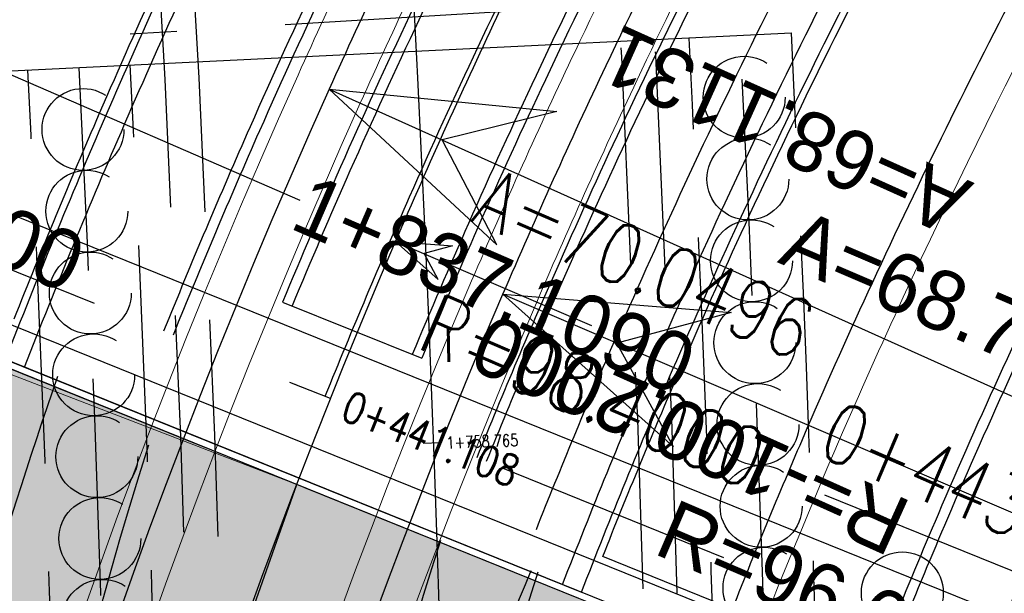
# Model space of a CAD drawing. Header units: metres. Extents: x 3458045 to 3462392, y 5482308 to 5484762.
# Tile 119 of 256: x 3459671 to 3459686, y 5483610 to 5483618. Entities that reach past the tile are written whole.
import ezdxf
from ezdxf.enums import TextEntityAlignment as Align

# ---------------------------------------------------------------- set-up
doc = ezdxf.new("R2010")
doc.units = ezdxf.units.M
for name, pattern in [('AUSGEZOGEN', [2, 1, 1]), ('STRICHPUNKT', [25.4, 12.7, -6.35, 0, -6.35]), ('STRICHPUNKT2', [12.7, 6.35, -3.175, 0, -3.175]), ('VERDECKT', [9.525, 6.35, -3.175]), ('VERDECKT2', [4.7625, 3.175, -1.5875])]:
    doc.linetypes.add(name, pattern=pattern)
doc.layers.get('0').update_dxf_attribs({"linetype": 'CONTINUOUS'})
for name, color, linetype in [('-SP_AXIS', 7, 'CONTINUOUS'), ('SP_ACHSE_6522', 7, 'CONTINUOUS'), ('SP_ACHSE_6721', 7, 'CONTINUOUS'), ('SP_ACHSE_6731', 7, 'CONTINUOUS'), ('SP_ACHSE_8901', 7, 'CONTINUOUS'), ('SP_ACHSE_8911', 7, 'CONTINUOUS'), ('SP_AXIS', 7, 'CONTINUOUS'), ('SP_AXIS-6731', 7, 'STRICHPUNKT'), ('SP_BW5xx-BrückenB44', 7, 'CONTINUOUS'), ('SP_BW5xx-SchutzbauwerkBASF', 7, 'VERDECKT2'), ('SP_SOLID_Trogsohle_L6', 254, 'CONTINUOUS'), ('SP_StadtbahnFluchtweg', 1, 'CONTINUOUS'), ('SP_Trogwand_L6', 2, 'CONTINUOUS'), ('SP_Trogwand_L7+8', 2, 'CONTINUOUS'), ('SP_Tunnelwand_L7+8', 2, 'VERDECKT2'), ('SP_Vb_Planung', 10, 'CONTINUOUS'), ('SP_VERM', 1, 'CONTINUOUS'), ('T__AXIS', 3, 'CONTINUOUS')]:
    doc.layers.add(name, color=color, linetype=linetype)
doc.layers.add('SP_HIKO', color=6, linetype='CONTINUOUS', plot=False)
doc.layers.add('SP_HILF', color=6, linetype='CONTINUOUS', plot=False)
doc.styles.add('K_ISOCP', font='k_isocp.shx')
doc.styles.add('SIMPLEX8', font='simplexd.shx', dxfattribs={"width": 0.8})
doc.linetypes.add('EISENBAHN', pattern='A,0.15,[130,ltypeshp.shx,S=0.25,R=0,X=0,Y=0],0.15', length=0.3)

# ---------------------------------------------------------------- blocks, each defined once
blk = doc.blocks.new('kmr_re')
at = {"color": 1}
for p, q in [((0, 0), (-0.306221, -0.907473)), ((0, 0), (0.306221, -0.907473)), ((-0.306221, -0.907473), (0, -0.51875)), ((0.306221, -0.907473), (0, -0.51875))]:
    blk.add_line(p, q, dxfattribs=at)
at = {"color": 1, "linetype": 'Continuous'}
blk.add_line((0, 0), (0, -3.57143), dxfattribs=at)
at = {"color": 1, "linetype": 'Continuous', "style": 'K_ISOCP'}
blk.add_attdef('PARAUL', text='', height=1, rotation=270.000058, dxfattribs=at).set_placement((-0.5, -1), align=Align.TOP_LEFT)
blk.add_attdef('PARAOL', text='', height=1, rotation=270.000058, dxfattribs=at).set_placement((0.5, -1), align=Align.BOTTOM_LEFT)
blk.add_attdef('STATION', text='', height=1, rotation=270.000058, dxfattribs=at).set_placement((0, -3.57143), align=Align.MIDDLE_LEFT)
blk = doc.blocks.new('kmr_li')
at = {"color": 1, "linetype": 'Continuous'}
blk.add_line((0, 0), (0, 3.5714), dxfattribs=at)
at = {"color": 1}
for p, q in [((0, 0), (-0.3062, 0.9075)), ((-0.3062, 0.9075), (0, 0.5188)), ((0, 0), (0.3062, 0.9075)), ((0.3062, 0.9075), (0, 0.5188))]:
    blk.add_line(p, q, dxfattribs=at)
at = {"color": 1, "linetype": 'Continuous', "style": 'K_ISOCP'}
blk.add_attdef('STATION', text='', height=1, rotation=270.0001, dxfattribs=at).set_placement((0, 4.404), align=Align.MIDDLE_RIGHT)
blk.add_attdef('PARAOL', text='', height=1, rotation=270.0001, dxfattribs=at).set_placement((0.5, 1), align=Align.BOTTOM_RIGHT)
blk.add_attdef('PARAUL', text='', height=1, rotation=270.0001, dxfattribs=at).set_placement((-0.5, 1), align=Align.TOP_RIGHT)
blk = doc.blocks.new('kmr_i')
at = {"color": 1, "linetype": 'Continuous'}
blk.add_line((0, 0), (0, 1.416438), dxfattribs=at)
at = {"color": 1, "linetype": 'Continuous', "style": 'SIMPLEX8', "width": 0.8}
blk.add_attdef('STATION', text='', height=1, rotation=270.0000584, dxfattribs=at).set_placement((0, -0.50985), align=Align.MIDDLE_LEFT)

msp = doc.modelspace()

# ---------------------------------------------------------------- hatches: boundary and pattern name
at = {"layer": 'SP_SOLID_Trogsohle_L6'}
h = msp.add_hatch(color=256, dxfattribs=at)
h.dxf.hatch_style = 1
edge = h.paths.add_edge_path()
edge.add_line((3459678.5343, 5483604.4877), (3459680.2919, 5483609.5483))
edge.add_line((3459680.2919, 5483609.5483), (3459679.8279, 5483609.7357))
edge.add_line((3459679.8279, 5483609.7357), (3459679.3636, 5483609.9233))
edge.add_line((3459679.3636, 5483609.9233), (3459670.9247, 5483613.3329))
edge.add_line((3459670.9247, 5483613.3329), (3459669.9963, 5483613.7079))
edge.add_arc((3459779.3921, 5483575.7218), 115.8032, 160.851167, 169.130157)
edge.add_arc((3459767.0831, 5483576.2789), 103.6252, 168.149171, 179.79443)
edge.add_line((3459663.4586, 5483576.6507), (3459674.1522, 5483576.6121))
edge.add_arc((3459767.0763, 5483576.2867), 92.9247, 162.333087, 179.799366, ccw=False)

# ---------------------------------------------------------------- linework, layer by layer
at = {"layer": '-SP_AXIS'}
msp.add_lwpolyline([(3459674.2769, 5483543.8961, 0.0856948), (3459667.4585, 5483688.3544), (3459667.1204, 5483689.8663), (3459666.7767, 5483691.3769), (3459666.4271, 5483692.8861), (3459666.0715, 5483694.3939), (3459665.7097, 5483695.9003), (3459665.3416, 5483697.4051), (3459664.9669, 5483698.9083), (3459664.5856, 5483700.4098), (3459664.1974, 5483701.9096), (3459663.8022, 5483703.4075), (3459663.4014, 5483704.9036), (3459662.9901, 5483706.3976), (3459662.4741, 5483708.2387, 0.0548671), (3459637.7573, 5483769.0505)], format="xyb", dxfattribs=at)
msp.add_line((3459673.3208, 5483606.1627), (3459675.2283, 5483611.5941))
at = {"layer": 'SP_ACHSE_6522'}
msp.add_lwpolyline([(3459690.7881, 5483531.9132, -0.2377022), (3459686.1518, 5483610.9287, -0.0061985), (3459687.0669, 5483612.9743, -0.0121933), (3459689.202, 5483617.3074, -0.0105958), (3459691.5324, 5483621.5387, -0.0089985), (3459694.0269, 5483625.6756, -0.0074011), (3459696.6557, 5483629.7285, -0.0058038), (3459699.3906, 5483633.7106, -0.0926184), (3459762.8248, 5483695.6159, -0.000188), (3459762.9764, 5483695.717, -0.0049276), (3459767.5685, 5483698.7086, -0.0035197), (3459772.2105, 5483701.6223, -0.0021118), (3459776.885, 5483704.4835, -0.0007039), (3459781.5756, 5483707.3183), (3459851.7814, 5483749.6586)], format="xyb", dxfattribs=at)
at = {"layer": 'SP_ACHSE_6721'}
msp.add_lwpolyline([(3459679.7641, 5483534.8411, -0.2153203), (3459678.2508, 5483614.3812, -0.0091566), (3459679.763, 5483617.7339, -0.0118607), (3459682.128, 5483622.4365, -0.0103948), (3459684.7, 5483627.0294, -0.0089289), (3459687.4477, 5483631.5195, -0.0074631), (3459690.341, 5483635.9173, -0.0059973), (3459693.3517, 5483640.2356, -0.0909405), (3459758.1619, 5483702.9627, -0.0001847), (3459758.3163, 5483703.0655, -0.0048411), (3459762.9923, 5483706.1077, -0.0034579), (3459767.7182, 5483709.072, -0.0020747), (3459772.4766, 5483711.9837, -0.0006916), (3459777.2511, 5483714.8692), (3459883.1578, 5483778.7402)], format="xyb", dxfattribs=at)
at = {"layer": 'SP_ACHSE_6731'}
msp.add_lwpolyline([(3459881.431, 5483781.605), (3459775.3544, 5483717.6418, 0.0006868), (3459770.5464, 5483714.7367, 0.0020604), (3459765.7545, 5483711.8051, 0.003434), (3459760.995, 5483708.8211, 0.0048076), (3459756.2855, 5483705.7591, 0.0001835), (3459756.13, 5483705.6556, 0.0917105), (3459689.9388, 5483641.4448, 0.005897), (3459686.9574, 5483637.1459, 0.0073719), (3459684.0911, 5483632.7695, 0.0088469), (3459681.3683, 5483628.3025, 0.0103219), (3459678.8188, 5483623.7345, 0.011797), (3459676.4739, 5483619.0584, 0.0045035), (3459675.7031, 5483617.3858, 0.2228231), (3459677.0437, 5483532.3132, 0.0025401)], format="xyb", dxfattribs=at)
at = {"layer": 'SP_ACHSE_8901'}
msp.add_lwpolyline([(3459478.4179, 5483881.5975), (3459663.5917, 5483703.287, -0.0763528), (3459773.4733, 5483559.3038, -0.0026415)], format="xyb", dxfattribs=at)
at = {"layer": 'SP_ACHSE_8911'}
msp.add_lwpolyline([(3459777.2173, 5483559.7474, 0.0769413), (3459666.0197, 5483705.8087), (3459480.8452, 5483884.1198, 0.0146052)], format="xyb", dxfattribs=at)
at = {"layer": 'SP_AXIS'}
for points in [[(3459777.2173, 5483559.7474, 0.0769413), (3459666.0197, 5483705.8087), (3459480.8452, 5483884.1198, 0.0146052)], [(3459478.4179, 5483881.5975), (3459663.5917, 5483703.287, -0.0763528), (3459773.4733, 5483559.3038, -0.0026415)], [(3459881.431, 5483781.605), (3459775.3544, 5483717.6418, 0.0006868), (3459770.5464, 5483714.7367, 0.0020604), (3459765.7545, 5483711.8051, 0.003434), (3459760.995, 5483708.8211, 0.0048076), (3459756.2855, 5483705.7591, 0.0001835), (3459756.13, 5483705.6556, 0.0917105), (3459689.9388, 5483641.4448, 0.005897), (3459686.9574, 5483637.1459, 0.0073719), (3459684.0911, 5483632.7695, 0.0088469), (3459681.3683, 5483628.3025, 0.0103219), (3459678.8188, 5483623.7345, 0.011797), (3459676.4739, 5483619.0584, 0.0045035), (3459675.7031, 5483617.3858, 0.2228231), (3459677.0437, 5483532.3132, 0.0025401)], [(3459679.7641, 5483534.8411, -0.2153203), (3459678.2508, 5483614.3812, -0.0091566), (3459679.763, 5483617.7339, -0.0118607), (3459682.128, 5483622.4365, -0.0103948), (3459684.7, 5483627.0294, -0.0089289), (3459687.4477, 5483631.5195, -0.0074631), (3459690.341, 5483635.9173, -0.0059973), (3459693.3517, 5483640.2356, -0.0909405), (3459758.1619, 5483702.9627, -0.0001847), (3459758.3163, 5483703.0655, -0.0048411), (3459762.9923, 5483706.1077, -0.0034579), (3459767.7182, 5483709.072, -0.0020747), (3459772.4766, 5483711.9837, -0.0006916), (3459777.2511, 5483714.8692), (3459883.1578, 5483778.7402)], [(3459690.7881, 5483531.9132, -0.2377022), (3459686.1518, 5483610.9287, -0.0061985), (3459687.0669, 5483612.9743, -0.0121933), (3459689.202, 5483617.3074, -0.0105958), (3459691.5324, 5483621.5387, -0.0089985), (3459694.0269, 5483625.6756, -0.0074011), (3459696.6557, 5483629.7285, -0.0058038), (3459699.3906, 5483633.7106, -0.0926184), (3459762.8248, 5483695.6159, -0.000188), (3459762.9764, 5483695.717, -0.0049276), (3459767.5685, 5483698.7086, -0.0035197), (3459772.2105, 5483701.6223, -0.0021118), (3459776.885, 5483704.4835, -0.0007039), (3459781.5756, 5483707.3183), (3459851.7814, 5483749.6586)]]:
    msp.add_lwpolyline(points, format="xyb", dxfattribs=at)
at = {"layer": 'SP_AXIS-6731', "color": 2, "linetype": 'STRICHPUNKT2'}
msp.add_line((3459666.3704, 5483616.6289), (3459681.4835, 5483610.5228), dxfattribs=at)
at = {"layer": 'SP_BW5xx-BrückenB44', "color": 96}
for p, q in [((3459697.2609, 5483604.9572), (3459657.428, 5483621.0508)), ((3459656.6575, 5483619.7443), (3459696.9447, 5483603.4672)), ((3459696.5178, 5483603.1004), (3459656.6788, 5483619.1964)), ((3459682.4762, 5483618.2083), (3459667.9487, 5483617.5012)), ((3459675.0208, 5483614.2664), (3459677.0607, 5483613.4422)), ((3459670.9621, 5483613.4256), (3459679.401, 5483610.016)), ((3459697.513, 5483605.5564), (3459682.9668, 5483611.4335)), ((3459696.9813, 5483603.5603), (3459679.7129, 5483610.5372))]:
    msp.add_line(p, q, dxfattribs=at)
at = {"layer": 'SP_BW5xx-BrückenB44', "color": 96, "lineweight": 13}
msp.add_lwpolyline([(3459669.1883, 5483614.7894, -0.0078788), (3459670.4584, 5483617.8481, -0.0051343), (3459671.3578, 5483619.8641, -0.011674), (3459673.7452, 5483624.7608, -0.0103411), (3459676.3656, 5483629.5841, -0.0090081), (3459679.1904, 5483634.3357, -0.0076752), (3459682.193, 5483639.0231, -0.0063424), (3459685.3476, 5483643.6564, -0.0936983), (3459751.1775, 5483707.9964, -0.0004892), (3459751.5859, 5483708.2676, -0.0047607), (3459756.2274, 5483711.2765, -0.0034005), (3459760.9536, 5483714.232, -0.0020403), (3459765.7454, 5483717.1565, -0.0006801), (3459770.5869, 5483720.0752), (3459771.4313, 5483720.5833)], format="xyb", dxfattribs=at)
at = {"layer": 'SP_BW5xx-BrückenB44', "color": 96}
for points in [[(3459670.9622, 5483613.4256, -0.0093683), (3459672.4307, 5483616.9924, -0.0051343), (3459673.3121, 5483618.968, -0.011674), (3459675.6552, 5483623.7737, -0.0103411), (3459678.2331, 5483628.5189, -0.0090081), (3459681.0184, 5483633.2039, -0.0076752), (3459683.9854, 5483637.8357, -0.0063424), (3459687.1093, 5483642.424, -0.0936983), (3459752.3685, 5483706.2064, -0.0004892), (3459752.7734, 5483706.4753, -0.0047607), (3459757.3797, 5483709.4614, -0.0034005), (3459762.0812, 5483712.4014, -0.0020403), (3459766.858, 5483715.3167, -0.0006801), (3459771.6944, 5483718.2324), (3459772.6586, 5483718.8125)], [(3459671.089, 5483614.0214, -0.0079096), (3459672.339, 5483617.0322, -0.0051343), (3459673.2212, 5483619.0097, -0.011674), (3459675.5664, 5483623.8196, -0.0103411), (3459678.1463, 5483628.5684, -0.0090081), (3459680.9333, 5483633.2566, -0.0076752), (3459683.902, 5483637.8909, -0.0063424), (3459687.0274, 5483642.4813, -0.0936983), (3459752.3131, 5483706.2897, -0.0004892), (3459752.7182, 5483706.5586, -0.0047607), (3459757.3261, 5483709.5458, -0.0034005), (3459762.0287, 5483712.4866, -0.0020403), (3459766.8062, 5483715.4023, -0.0006801), (3459771.6429, 5483718.3181), (3459772.6015, 5483718.8949)], [(3459671.2403, 5483613.3132, -0.0093772), (3459672.706, 5483616.873, -0.0051343), (3459673.5848, 5483618.8429, -0.011674), (3459675.9217, 5483623.6359, -0.0103411), (3459678.4937, 5483628.3703, -0.0090081), (3459681.2734, 5483633.046, -0.0076752), (3459684.2355, 5483637.67, -0.0063424), (3459687.3551, 5483642.252, -0.0936983), (3459752.5347, 5483705.9567, -0.0004892), (3459752.9391, 5483706.2252, -0.0047607), (3459757.5405, 5483709.2081, -0.0034005), (3459762.2385, 5483712.146, -0.0020403), (3459767.0132, 5483715.06, -0.0006801), (3459771.8489, 5483717.9753), (3459772.8298, 5483718.5654)], [(3459773.5686, 5483717.4994, 0.0004908), (3459770.1317, 5483715.4208, 0.0020604), (3459765.3342, 5483712.4858, 0.003434), (3459760.5654, 5483709.496, 0.0048076), (3459755.843, 5483706.4256, 0.0001835), (3459755.6867, 5483706.3216, 0.0918169), (3459689.2245, 5483641.8206, 0.0059411), (3459686.205, 5483637.462, 0.0074015), (3459683.3002, 5483633.0203, 0.0088619), (3459680.5389, 5483628.4825, 0.0103224), (3459677.9516, 5483623.8381, 0.0117829), (3459675.5699, 5483619.0799, 0.005959), (3459674.5446, 5483616.8334, 0.0080538), (3459673.2779, 5483613.8381, 0.0080538)], [(3459773.6543, 5483717.3758, 0.000492), (3459770.2095, 5483715.2925, 0.0020604), (3459765.413, 5483712.3582, 0.003434), (3459760.646, 5483709.3694, 0.0048076), (3459755.926, 5483706.3006, 0.0001835), (3459755.7698, 5483706.1967, 0.0918169), (3459689.3468, 5483641.7338, 0.0059411), (3459686.3293, 5483637.3781, 0.0074015), (3459683.4269, 5483632.94, 0.0088619), (3459680.6684, 5483628.4068, 0.0103224), (3459678.0841, 5483623.7678, 0.0117829), (3459675.7056, 5483619.0159, 0.005959), (3459674.6817, 5483616.7728, 0.0080538), (3459673.417, 5483613.7819, 0.0080538)], [(3459775.0241, 5483715.3993, 0.0005105), (3459771.4535, 5483713.2401, 0.0020604), (3459766.6739, 5483710.3161, 0.003434), (3459761.9348, 5483707.3449, 0.0048076), (3459757.2535, 5483704.3012, 0.0001835), (3459757.0997, 5483704.1989, 0.0918169), (3459691.3039, 5483640.3447, 0.0059411), (3459688.3182, 5483636.0349, 0.0074015), (3459685.4547, 5483631.6563, 0.0088619), (3459682.7405, 5483627.1957, 0.0103224), (3459680.2043, 5483622.6433, 0.0117829), (3459677.8765, 5483617.9926, 0.005959), (3459676.8768, 5483615.8023, 0.0080538), (3459675.6422, 5483612.8829, 0.0106779)], [(3459776.3939, 5483713.4228, 0.0005291), (3459772.6975, 5483711.1877, 0.0020604), (3459767.9347, 5483708.274, 0.003434), (3459763.2236, 5483705.3203, 0.0048076), (3459758.581, 5483702.3017, 0.0001835), (3459758.4295, 5483702.201, 0.0918169), (3459693.261, 5483638.9556, 0.0059411), (3459690.3072, 5483634.6917, 0.0074015), (3459687.4825, 5483630.3726, 0.0088619), (3459684.8125, 5483625.9847, 0.0103224), (3459682.3246, 5483621.5189, 0.0117829), (3459680.0474, 5483616.9692, 0.005959), (3459679.0718, 5483614.8319, 0.0080538), (3459677.8675, 5483611.9838, 0.0080538)], [(3459776.4795, 5483713.2993, 0.0005303), (3459772.7753, 5483711.0594, 0.0020604), (3459768.0135, 5483708.1464, 0.003434), (3459763.3042, 5483705.1937, 0.0048076), (3459758.6639, 5483702.1768, 0.0001835), (3459758.5127, 5483702.0762, 0.0918169), (3459693.3834, 5483638.8687, 0.0059411), (3459690.4315, 5483634.6078, 0.0074015), (3459687.6093, 5483630.2924, 0.0088619), (3459684.942, 5483625.909, 0.0103224), (3459682.4571, 5483621.4486, 0.0117829), (3459680.1831, 5483616.9053, 0.005959), (3459679.209, 5483614.7712, 0.0080538), (3459678.0065, 5483611.9276, 0.0080538)], [(3459678.7393, 5483610.9305, -0.007755), (3459679.8644, 5483613.6474, -0.0061985), (3459680.8492, 5483615.8488, -0.0121933), (3459683.1332, 5483620.484, -0.0105958), (3459685.6036, 5483624.9697, -0.0089985), (3459688.2254, 5483629.3177, -0.0074011), (3459690.9645, 5483633.5407, -0.0058038), (3459693.7895, 5483637.6539, -0.0926184), (3459759.0223, 5483701.3136, -0.000188), (3459759.1782, 5483701.4175, -0.0049276), (3459763.8861, 5483704.4846, -0.0035197), (3459768.6098, 5483707.4496, -0.0021118), (3459773.3337, 5483710.341, -0.0005477), (3459776.995, 5483712.5554, -0.0005477)], [(3459679.1229, 5483610.1284, -0.0093602), (3459680.461, 5483613.3894, -0.0061985), (3459681.4392, 5483615.5761, -0.0121933), (3459683.709, 5483620.1826, -0.0105958), (3459686.1662, 5483624.6441, -0.0089985), (3459688.7759, 5483628.9721, -0.0074011), (3459691.5046, 5483633.179, -0.0058038), (3459694.321, 5483637.2798, -0.0926184), (3459759.3832, 5483700.7729, -0.000188), (3459759.5386, 5483700.8766, -0.0049276), (3459764.2355, 5483703.9366, -0.0035197), (3459768.9514, 5483706.8966, -0.0021118), (3459773.6706, 5483709.7852, -0.0005529), (3459777.366, 5483712.0201)], [(3459679.401, 5483610.016, -0.0093709), (3459680.7364, 5483613.2704, -0.0061985), (3459681.7115, 5483615.4502, -0.0121933), (3459683.9748, 5483620.0435, -0.0105958), (3459686.4259, 5483624.4938, -0.0089985), (3459689.03, 5483628.8126, -0.0074011), (3459691.7538, 5483633.012, -0.0058038), (3459694.5663, 5483637.1071, -0.0926184), (3459759.5497, 5483700.5234, -0.000188), (3459759.705, 5483700.6269, -0.0049276), (3459764.3968, 5483703.6836, -0.0035197), (3459769.1091, 5483706.6414, -0.0021118), (3459773.8262, 5483709.5286, -0.0005554), (3459777.5373, 5483711.773)], [(3459679.7129, 5483610.5372, -0.0077743), (3459680.8282, 5483613.2307, -0.0061985), (3459681.8022, 5483615.4082, -0.0121933), (3459684.0634, 5483619.9971, -0.0105958), (3459686.5124, 5483624.4438, -0.0089985), (3459689.1147, 5483628.7594, -0.0074011), (3459691.8369, 5483632.9564, -0.0058038), (3459694.6481, 5483637.0495, -0.0926184), (3459759.6052, 5483700.4402, -0.000188), (3459759.7604, 5483700.5437, -0.0049276), (3459764.4505, 5483703.5993, -0.0035197), (3459769.1617, 5483706.5563, -0.0021118), (3459773.878, 5483709.4431, -0.0005562), (3459777.5943, 5483711.6907, -0.0005562)], [(3459681.6136, 5483609.7692, -0.0078132), (3459682.7098, 5483612.4171, -0.0061985), (3459683.663, 5483614.548, -0.0121933), (3459685.8797, 5483619.0464, -0.0105958), (3459688.2867, 5483623.417, -0.0089985), (3459690.8509, 5483627.6694, -0.0074011), (3459693.5401, 5483631.8155, -0.0058038), (3459696.3243, 5483635.8694, -0.0926184), (3459760.7432, 5483698.7351, -0.000188), (3459760.8971, 5483698.8377, -0.0049276), (3459765.5526, 5483701.8707, -0.0035197), (3459770.2393, 5483704.8124, -0.0021118), (3459774.9408, 5483707.6902, -0.0005728), (3459778.7644, 5483710.0024)], [(3459691.4381, 5483642.4235, 0.001753), (3459690.4069, 5483640.9813, 0.0059411), (3459687.4066, 5483636.6505, 0.0074015), (3459684.5253, 5483632.2447, 0.0088619), (3459681.7908, 5483627.7508, 0.0103224), (3459679.2326, 5483623.1587, 0.0117829), (3459676.8815, 5483618.4616, 0.005959), (3459675.8707, 5483616.2471, 0.0054155), (3459675.0208, 5483614.2664, 0.0080538)], [(3459690.9773, 5483641.5238, 0.0007643), (3459690.5292, 5483640.8945, 0.0059411), (3459687.531, 5483636.5666, 0.0074015), (3459684.652, 5483632.1645, 0.0088619), (3459681.9203, 5483627.6751, 0.0103224), (3459679.3651, 5483623.0885, 0.0117829), (3459677.0172, 5483618.3976, 0.005959), (3459676.0079, 5483616.1865, 0.0054115), (3459675.1599, 5483614.2102, 0.0080538)], [(3459693.2284, 5483641.1448, 0.0017618), (3459692.2009, 5483639.708, 0.0059411), (3459689.2298, 5483635.4193, 0.0074015), (3459686.3841, 5483631.068, 0.0088619), (3459683.6902, 5483626.6407, 0.0103224), (3459681.1761, 5483622.128, 0.0117829), (3459678.8715, 5483617.5235, 0.005959), (3459677.8828, 5483615.3575, 0.0053557), (3459677.0607, 5483613.4422, 0.0080538)], [(3459692.5234, 5483640.4195, 0.0007644), (3459692.0786, 5483639.7948, 0.0059411), (3459689.1055, 5483635.5032, 0.0074015), (3459686.2574, 5483631.1482, 0.0088619), (3459683.5607, 5483626.7164, 0.0103224), (3459681.0436, 5483622.1982, 0.0117829), (3459678.7358, 5483617.5875, 0.005959), (3459677.7457, 5483615.4182, 0.0053599), (3459676.9216, 5483613.4984, 0.0080538)]]:
    msp.add_lwpolyline(points, format="xyb", dxfattribs=at)
at = {"layer": 'SP_BW5xx-BrückenB44', "color": 96, "linetype": 'VERDECKT', "lineweight": 13, "ltscale": 2, "flags": 128}
for points in [[(3459682.0772, 5483609.5819, -0.007823), (3459683.1687, 5483612.2186, -0.0061985), (3459684.1169, 5483614.3381, -0.0121933), (3459686.3226, 5483618.8146, -0.0105958), (3459688.7195, 5483623.1665, -0.0089985), (3459691.2743, 5483627.4036, -0.0074011), (3459693.9555, 5483631.5372, -0.0058038), (3459696.7332, 5483635.5815, -0.0926184), (3459761.0207, 5483698.3192, -0.000188), (3459761.1743, 5483698.4216, -0.0049276), (3459765.8214, 5483701.4491, -0.0035197), (3459770.5021, 5483704.3871, -0.0021118), (3459775.2001, 5483707.2626, -0.0005769), (3459779.0498, 5483709.5906)], [(3459685.0906, 5483608.3644, -0.0078891), (3459686.1518, 5483610.9287, -0.0061985), (3459687.0669, 5483612.9744, -0.0121933), (3459689.202, 5483617.3074, -0.0105958), (3459691.5324, 5483621.5387, -0.0089985), (3459694.0269, 5483625.6756, -0.0074011), (3459696.6557, 5483629.7285, -0.0058038), (3459699.3906, 5483633.7106, -0.0926184), (3459762.8248, 5483695.6159, -0.000188), (3459762.9764, 5483695.717, -0.0049276), (3459767.5685, 5483698.7086, -0.0035197), (3459772.2105, 5483701.6223, -0.0021118), (3459776.885, 5483704.4835, -0.0006033), (3459780.9048, 5483706.914)]]:
    msp.add_lwpolyline(points, format="xyb", dxfattribs=at)
at = {"layer": 'SP_BW5xx-BrückenB44', "color": 96, "flags": 128}
for points in [[(3459683.9519, 5483609.5255, -0.0049426), (3459684.6304, 5483611.1583, -0.0063737), (3459685.5773, 5483613.2982, -0.0124985), (3459687.774, 5483617.7906, -0.0108016), (3459690.1465, 5483622.1191, -0.0091049), (3459692.658, 5483626.2975, -0.0074082), (3459695.2731, 5483630.3395, -0.0057105), (3459697.9588, 5483634.2612, -0.0928243), (3459761.8506, 5483696.7543, -0.0001911), (3459762.0056, 5483696.8578, -0.005006), (3459766.6784, 5483699.9058, -0.0035757), (3459771.3557, 5483702.8435, -0.0021454), (3459776.0226, 5483705.7006, -0.0006218), (3459780.0556, 5483708.1392, -0.0005392)], [(3459684.091, 5483609.4693, -0.0049426), (3459684.7684, 5483611.0994, -0.0063737), (3459685.7137, 5483613.2357, -0.0124985), (3459687.9071, 5483617.7214, -0.0108016), (3459690.2765, 5483622.0442, -0.0091049), (3459692.7852, 5483626.2179, -0.0074082), (3459695.3978, 5483630.2561, -0.0057105), (3459698.0816, 5483634.1751, -0.0928243), (3459761.9339, 5483696.6296, -0.0001911), (3459762.0888, 5483696.733, -0.005006), (3459766.7591, 5483699.7793, -0.0035757), (3459771.4346, 5483702.7159, -0.0021454), (3459776.1003, 5483705.5724, -0.000623), (3459780.1413, 5483708.0157, -0.0003996)]]:
    msp.add_lwpolyline(points, format="xyb", dxfattribs=at)
at = {"layer": 'SP_BW5xx-BrückenB44', "color": 96}
msp.add_circle((3459684.1026, 5483610.0039), 0.6, dxfattribs=at)
at = {"layer": 'SP_BW5xx-SchutzbauwerkBASF', "color": 96}
for p in [(3459672.2392, 5483626.8723), (3459678.2256, 5483618.521)]:
    msp.add_line(p, (3459672.7857, 5483618.1894), dxfattribs=at)
for points in [[(3459401.0095, 5483122.659, 0.0232004), (3459423.2563, 5483139.8317, 0.0116309), (3459433.79, 5483149.1729, 0.0086639), (3459446.1447, 5483161.059, 0.0063364), (3459456.4755, 5483171.6126, 0.0035267), (3459473.1706, 5483189.3547), (3459562.7393, 5483285.4326, 0.0025948), (3459574.3446, 5483297.9486, 0.0060935), (3459586.7942, 5483311.8522, 0.0163167), (3459602.3416, 5483330.8647, 0.0006214), (3459602.3461, 5483330.8706, 0.068239), (3459642.827, 5483402.5522, 0.0069142), (3459646.1581, 5483411.3219, 0.0075143), (3459649.7441, 5483421.6513, 0.0096118), (3459655.6442, 5483440.7314, 0.0302462), (3459674.3622, 5483523.618, 0.0101516), (3459677.2539, 5483543.5252, 0.049763), (3459679.3242, 5483628.484, 0.00046)], [(3459401.2953, 5483122.2488, 0.0232011), (3459423.5796, 5483139.4502, 0.0116306), (3459434.1303, 5483148.8067, 0.0086639), (3459446.4975, 5483160.7047, 0.0063364), (3459456.8372, 5483171.2674, 0.0035266), (3459473.5367, 5483189.0142), (3459563.1046, 5483285.0912, 0.0025947), (3459574.713, 5483297.6106, 0.0060935), (3459587.1707, 5483311.5232, 0.0163167), (3459602.7387, 5483330.561, 0.0006214), (3459602.744, 5483330.5679, 0.068239), (3459643.2917, 5483402.3678, 0.0069142), (3459646.6279, 5483411.1508, 0.0075143), (3459650.2189, 5483421.4944, 0.0096116), (3459656.1245, 5483440.5924, 0.0302458), (3459674.8556, 5483523.5368, 0.0101512), (3459677.7501, 5483543.4634, 0.0497627), (3459679.8228, 5483628.521, 0.00046)], [(3459397.4648, 5483127.7458, 0.0231899), (3459419.2461, 5483144.5601, -0.0003924), (3459419.2499, 5483144.5633, 0.0116329), (3459429.5695, 5483153.7147, 0.0086639), (3459441.7694, 5483165.4518, 0.0063364), (3459451.9903, 5483175.8932, 0.0035272), (3459468.6279, 5483193.5742, -0.0006005), (3459468.6331, 5483193.5799), (3459558.2069, 5483289.6631, -0.0006254), (3459558.2123, 5483289.669, 0.0025954), (3459569.7764, 5483302.1405, 0.0060935), (3459582.1253, 5483315.9315, 0.016314), (3459597.4141, 5483334.6277, 0.0682356), (3459637.0643, 5483404.8394, 0.0069142), (3459640.3323, 5483413.4431, 0.0075143), (3459643.8572, 5483423.5964, 0.0096132), (3459649.6876, 5483442.4515, -0.0004775), (3459649.6893, 5483442.4574, 0.0302488), (3459668.2437, 5483524.62, -0.0007352), (3459668.2453, 5483524.6293, 0.0101538), (3459671.1015, 5483544.2918, 0.0497665), (3459673.1412, 5483628.0252)], [(3459397.1789, 5483128.156, 0.0231889), (3459418.9225, 5483144.9413, 0.0061218), (3459424.6963, 5483149.9667, 0.0043641), (3459429.2372, 5483154.0885, 0.0073566), (3459438.132, 5483162.5586, 0.0061333), (3459447.9008, 5483172.3785, 0.0031036), (3459455.3771, 5483180.1718, 0.0021323), (3459468.2656, 5483193.9189), (3459557.8412, 5483290.0041, 0.0006666), (3459564.1687, 5483296.8023, 0.0036667), (3459574.5998, 5483308.1867, 0.0088003), (3459586.7349, 5483322.0987, 0.0120082), (3459597.015, 5483334.9289, 0.0682371), (3459636.5995, 5483405.0238, 0.0094139), (3459640.8967, 5483416.4967, 0.0075852), (3459644.8109, 5483428.137, 0.0068969), (3459649.2086, 5483442.5949, 0.0302502), (3459667.7507, 5483524.7031, 0.0093939), (3459670.6056, 5483544.3561, 0.0497651), (3459672.6426, 5483627.9882, 0.0497651)], [(3459682.9859, 5483602.5402, 0.009105), (3459682.4761, 5483618.2095, 0.0436621)], [(3459681.486, 5483602.5187, 0.009105), (3459680.9781, 5483618.1334, 0.0436621)], [(3459681.8094, 5483576.2733, 0.024388), (3459681.7271, 5483618.1714, 0.0436621)], [(3459671.7871, 5483602.3799, 0.0091184), (3459671.2895, 5483617.6638)], [(3459672.1159, 5483576.6394, 0.0244528), (3459672.0386, 5483617.7003, 0.0500699)], [(3459673.2869, 5483602.4014, 0.0091184), (3459672.7875, 5483617.74, 0.0436749)]]:
    msp.add_lwpolyline(points, format="xyb", dxfattribs=at)
for centre in [(3459681.7855, 5483617.2674), (3459672.097, 5483616.7958), (3459681.8398, 5483616.0686), (3459672.1519, 5483615.597), (3459681.8916, 5483614.8697), (3459672.2041, 5483614.3981), (3459681.941, 5483613.6707), (3459672.2535, 5483613.1991), (3459681.988, 5483612.4716), (3459672.3002, 5483612), (3459682.0326, 5483611.2724), (3459672.3441, 5483610.8008), (3459682.0748, 5483610.0731), (3459672.3853, 5483609.6015)]:
    msp.add_circle(centre, 0.6, dxfattribs=at)
at = {"layer": 'SP_HIKO'}
for points in [[(3459680.2761, 5483565.0914), (3459673.6741, 5483582.8471, -0.1695408), (3459673.0634, 5483612.1713, -0.1695408)], [(3459684.494, 5483566.6597), (3459677.892, 5483584.4154, -0.1695408), (3459677.3419, 5483610.7771)], [(3459685.8999, 5483567.1825), (3459679.2979, 5483584.9382, -0.1695408), (3459678.7681, 5483610.3123, -0.1695408)]]:
    msp.add_lwpolyline(points, format="xyb", dxfattribs=at)
at = {"layer": 'SP_HILF'}
msp.add_lwpolyline([(3459678.5343, 5483604.4877), (3459680.2919, 5483609.5483), (3459679.8279, 5483609.7357), (3459679.3636, 5483609.9233), (3459670.9247, 5483613.3329), (3459669.9963, 5483613.7079, 0.0361396), (3459665.6666, 5483597.5598, 0.0508558), (3459663.4586, 5483576.6507), (3459674.1522, 5483576.6121, -0.0763589)], format="xyb", close=True, dxfattribs=at)
at = {"layer": 'SP_StadtbahnFluchtweg'}
for points in [[(3459770.9868, 5483573.8591, 0.0705157), (3459667.0255, 5483706.8532), (3459481.8509, 5483885.1643, 0.0146052), (3459449.208, 5483914.8096, 0.0024244), (3459443.1423, 5483919.951, 0.0025682), (3459435.0409, 5483926.6787, 0.0018344), (3459426.8839, 5483933.332, 0.0011007), (3459418.6913, 5483939.9347, 0.0003669), (3459410.4827, 5483946.5107, -0.0004089), (3459403.1219, 5483952.4081, -0.0012268), (3459395.7842, 5483958.3265, -0.0020447), (3459388.489, 5483964.2898, -0.0028626), (3459381.2564, 5483970.3214, -0.0036805), (3459374.107, 5483976.444, -0.0033791), (3459368.6904, 5483981.2179, -0.0305085), (3459325.9228, 5484024.4096), (3459319.8219, 5484031.3731)], [(3459765.3996, 5483570.6363, 0.070515), (3459662.5516, 5483702.2071), (3459477.377, 5483880.5182, 0.0146052), (3459445.0129, 5483909.9102, 0.0024244), (3459438.9957, 5483915.0106, 0.0025682), (3459430.9457, 5483921.6955, 0.0018344), (3459422.8254, 5483928.3189, 0.0011007), (3459414.655, 5483934.9038, 0.0003669), (3459406.4537, 5483941.4738, -0.0004089), (3459399.0848, 5483947.3777, -0.0012268), (3459391.7225, 5483953.316, -0.0020447), (3459384.3865, 5483959.3127, -0.0028626), (3459377.0972, 5483965.3916, -0.0036805), (3459369.8756, 5483971.5759, -0.0033791), (3459364.3931, 5483976.408, -0.0305085), (3459321.0714, 5484020.1592), (3459314.9705, 5484027.1227)], [(3459674.4199, 5483596.7984, -0.0487792), (3459678.6654, 5483610.3303, -0.0487792)]]:
    msp.add_lwpolyline(points, format="xyb", dxfattribs=at)
msp.add_arc((3459775.2738, 5483577.8267), 109.4188, 161.153674, 169.213087, dxfattribs=at)
at = {"layer": 'SP_Trogwand_L6', "color": 1, "linetype": 'VERDECKT2'}
msp.add_line((3459670.9247, 5483613.3329), (3459679.3636, 5483609.9233), dxfattribs=at)
at = {"layer": 'SP_Trogwand_L7+8', "color": 1, "linetype": 'VERDECKT2'}
msp.add_lwpolyline([(3459313.5605, 5484025.8859), (3459319.6613, 5484018.9225, 0.0305905), (3459363.2672, 5483974.8987, 0.0033195), (3459368.6704, 5483970.1385, 0.0036712), (3459375.8927, 5483963.9544, 0.0028553), (3459383.1863, 5483957.8724, 0.0020395), (3459390.5307, 5483951.869, 0.0012237), (3459397.9055, 5483945.9206, 0.0004079), (3459405.2911, 5483940.0032, -0.0003675), (3459413.4813, 5483933.4418, -0.0011024), (3459421.6445, 5483926.8625, -0.0018373), (3459429.7612, 5483920.2417, -0.0025722), (3459437.8115, 5483913.5558, -0.002454), (3459443.8899, 5483908.4025, -0.014563), (3459476.0769, 5483879.1664), (3459661.2507, 5483700.8559, -0.0707095), (3459764.0019, 5483569.3047, -0.0707095)], format="xyb", dxfattribs=at)
at = {"layer": 'SP_Tunnelwand_L7+8'}
msp.add_lwpolyline([(3459773.8543, 5483437.9507, -0.0048267), (3459774.0272, 5483438.9405, -0.0102194), (3459774.5464, 5483441.4524, -0.0072994), (3459775.1587, 5483443.9673, -0.0043796), (3459775.8353, 5483446.4883, -0.0014599), (3459776.5472, 5483449.0221), (3459786.6178, 5483484.6011, 0.0010135), (3459787.6513, 5483488.2711, 0.0030406), (3459788.6592, 5483491.9652, 0.0050678), (3459789.6109, 5483495.6897, 0.0070949), (3459790.475, 5483499.4509, 0.0091222), (3459791.2196, 5483503.2528, 0.0111495), (3459791.8118, 5483507.0966, 0.0096243), (3459792.134, 5483509.9866, 0.0966281), (3459789.3676, 5483537.2118, 0.005752), (3459788.8587, 5483538.8251, 0.0123927), (3459787.5017, 5483542.6324, 0.0104385), (3459785.9782, 5483546.3594, 0.0084844), (3459784.3208, 5483550.013, 0.0065303), (3459782.5607, 5483553.6022, 0.0045764), (3459780.7281, 5483557.1386, 0.0026224), (3459778.8515, 5483560.6355, 0.0769413), (3459667.3099, 5483707.1486), (3459482.1353, 5483885.4597, 0.0146052)], format="xyb", dxfattribs=at)
at = {"layer": 'SP_Vb_Planung', "linetype": 'AUSGEZOGEN', "lineweight": 13, "ltscale": 13}
for points in [[(3459777.6566, 5483559.9861, 0.0769413), (3459666.3666, 5483706.1689), (3459481.192, 5483884.48, 0.0146052)], [(3459776.7779, 5483559.5086, 0.0769413), (3459665.6729, 5483705.4486), (3459480.4984, 5483883.7597, 0.0146052)], [(3459478.7647, 5483881.9576), (3459663.9385, 5483703.6472, -0.0763528), (3459773.9123, 5483559.5433, -0.0026415)], [(3459478.0711, 5483881.2373), (3459663.2449, 5483702.9268, -0.0763528), (3459773.0344, 5483559.0643, -0.0026415)], [(3459881.1728, 5483782.0332), (3459775.0962, 5483718.07, 0.0006868), (3459770.2872, 5483715.1643, 0.0020604), (3459765.4918, 5483712.2306, 0.003434), (3459760.7265, 5483709.2429, 0.0048076), (3459756.0089, 5483706.1756, 0.0001835), (3459755.8529, 5483706.0719, 0.0917105), (3459689.5312, 5483641.7344, 0.005897), (3459686.5432, 5483637.426, 0.0073719), (3459683.6688, 5483633.0373, 0.0088469), (3459680.9369, 5483628.5552, 0.0103219), (3459678.3773, 5483623.9691, 0.011797), (3459676.0217, 5483619.2719, 0.0045035), (3459675.2472, 5483617.5909, 0.2228231), (3459676.5944, 5483532.0938, 0.0025401)], [(3459881.6892, 5483781.1768), (3459775.6126, 5483717.2137, 0.0006868), (3459770.8056, 5483714.3091, 0.0020604), (3459766.0171, 5483711.3797, 0.003434), (3459761.2635, 5483708.3993, 0.0048076), (3459756.5621, 5483705.3425, 0.0001835), (3459756.407, 5483705.2394, 0.0917105), (3459690.3464, 5483641.1552, 0.005897), (3459687.3716, 5483636.8658, 0.0073719), (3459684.5134, 5483632.5018, 0.0088469), (3459681.7998, 5483628.0499, 0.0103219), (3459679.2604, 5483623.4999, 0.011797), (3459676.926, 5483618.8448, 0.0045035), (3459676.1591, 5483617.1806, 0.2228231), (3459677.493, 5483532.5326, 0.0025401)], [(3459679.3124, 5483534.6267, -0.2153203), (3459677.7913, 5483614.5783, -0.0091566), (3459679.311, 5483617.9478, -0.0118607), (3459681.6868, 5483622.6717, -0.0103948), (3459684.269, 5483627.2827, -0.0089289), (3459687.0259, 5483631.7881, -0.0074631), (3459689.9274, 5483636.1983, -0.0059973), (3459692.945, 5483640.5264, -0.0909405), (3459757.8847, 5483703.3788, -0.0001847), (3459758.0394, 5483703.4818, -0.0048411), (3459762.7237, 5483706.5294, -0.0034579), (3459767.4554, 5483709.4974, -0.0020747), (3459772.2174, 5483712.4113, -0.0006916), (3459776.993, 5483715.2974), (3459882.8996, 5483779.1684)], [(3459680.2158, 5483535.0556, -0.2153203), (3459678.7103, 5483614.1841, -0.0091566), (3459680.2149, 5483617.52, -0.0118607), (3459682.5693, 5483622.2013, -0.0103948), (3459685.1311, 5483626.7761, -0.0089289), (3459687.8694, 5483631.251, -0.0074631), (3459690.7546, 5483635.6362, -0.0059973), (3459693.7584, 5483639.9447, -0.0909405), (3459758.4392, 5483702.5466, -0.0001847), (3459758.5932, 5483702.6491, -0.0048411), (3459763.2609, 5483705.686, -0.0034579), (3459767.9809, 5483708.6466, -0.0020747), (3459772.7358, 5483711.5562, -0.0006916), (3459777.5091, 5483714.4409), (3459883.416, 5483778.3121)]]:
    msp.add_lwpolyline(points, format="xyb", dxfattribs=at)
at = {"layer": 'SP_Vb_Planung', "linetype": 'EISENBAHN', "lineweight": 13, "ltscale": 13}
for points in [[(3459777.2173, 5483559.7474, 0.0769413), (3459666.0197, 5483705.8087), (3459480.8452, 5483884.1198, 0.0146052)], [(3459478.4179, 5483881.5975), (3459663.5917, 5483703.287, -0.0763528), (3459773.4733, 5483559.3038, -0.0026415)], [(3459881.431, 5483781.605), (3459775.3544, 5483717.6418, 0.0006868), (3459770.5464, 5483714.7367, 0.0020604), (3459765.7545, 5483711.8051, 0.003434), (3459760.995, 5483708.8211, 0.0048076), (3459756.2855, 5483705.7591, 0.0001835), (3459756.13, 5483705.6556, 0.0917105), (3459689.9388, 5483641.4448, 0.005897), (3459686.9574, 5483637.1459, 0.0073719), (3459684.0911, 5483632.7695, 0.0088469), (3459681.3683, 5483628.3025, 0.0103219), (3459678.8188, 5483623.7345, 0.011797), (3459676.4739, 5483619.0584, 0.0045035), (3459675.7031, 5483617.3858, 0.2228231), (3459677.0437, 5483532.3132, 0.0025401)], [(3459679.7641, 5483534.8411, -0.2153203), (3459678.2508, 5483614.3812, -0.0091566), (3459679.763, 5483617.7339, -0.0118607), (3459682.128, 5483622.4365, -0.0103948), (3459684.7, 5483627.0294, -0.0089289), (3459687.4477, 5483631.5195, -0.0074631), (3459690.341, 5483635.9173, -0.0059973), (3459693.3517, 5483640.2356, -0.0909405), (3459758.1619, 5483702.9627, -0.0001847), (3459758.3163, 5483703.0655, -0.0048411), (3459762.9923, 5483706.1077, -0.0034579), (3459767.7182, 5483709.072, -0.0020747), (3459772.4766, 5483711.9837, -0.0006916), (3459777.2511, 5483714.8692), (3459883.1578, 5483778.7402)]]:
    msp.add_lwpolyline(points, format="xyb", dxfattribs=at)
at = {"layer": 'SP_VERM', "color": 1, "linetype": 'AUSGEZOGEN', "lineweight": 0}
msp.add_line((3459675.2283, 5483611.5941), (3459663.1246, 5483616.2469), dxfattribs=at)
at = {"layer": 'T__AXIS'}
for points in [[(3459775.7464, 5483558.7883, 0.0770008), (3459664.8059, 5483704.5483), (3459479.6324, 5483882.859, 0.0145947)], [(3459678.2644, 5483533.918, -0.2160712), (3459676.6775, 5483615.1548, -0.0091087), (3459678.2113, 5483618.5482, -0.011808), (3459680.6089, 5483623.3083, -0.0103602), (3459683.2152, 5483627.9576, -0.0089125), (3459685.9988, 5483632.5031, -0.0074648), (3459688.9298, 5483636.9551, -0.0060172), (3459691.9798, 5483641.3264, -0.0905782), (3459756.9676, 5483704.2661, -0.0005795), (3459757.4596, 5483704.5937, -0.0047821), (3459762.1946, 5483707.6716, -0.0034158), (3459766.9794, 5483710.6714, -0.0020495), (3459771.7968, 5483713.6187, -0.0006832), (3459776.6302, 5483716.5397), (3459882.2544, 5483780.2402)]]:
    msp.add_lwpolyline(points, format="xyb", dxfattribs=at)

# ---------------------------------------------------------------- block references
at = {"layer": 'SP_AXIS', "color": 0}
ref = msp.add_blockref('kmr_re', (3459663.8072, 5483620.7334), dxfattribs=dict(at, xscale=3.500000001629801, yscale=3.500000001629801, zscale=3.500000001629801, rotation=66.54860721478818))
ref.add_attrib('STATION', '1+837.1090', dxfattribs={"layer": '0', "color": 1, "linetype": 'Continuous', "height": 0.875, "rotation": 336.54867, "style": 'K_ISOCP'}).set_placement((3459675.2747, 5483615.7588), align=Align.MIDDLE_LEFT)
ref.add_attrib('PARAUL', 'R=112.3500', dxfattribs={"layer": '0', "color": 1, "linetype": 'Continuous', "height": 0.875, "rotation": 336.54867, "style": 'K_ISOCP'}).set_placement((3459666.3217, 5483617.7351), align=Align.TOP_LEFT)
ref = msp.add_blockref('kmr_li', (3459675.7031, 5483617.3858), dxfattribs=dict(at, xscale=3.500000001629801, yscale=3.500000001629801, zscale=3.500000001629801, rotation=245.7795412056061))
ref.add_attrib('PARAOL', 'R=-100.2000', dxfattribs={"layer": '0', "color": 1, "linetype": 'Continuous', "height": 0.875, "rotation": 155.7796, "style": 'K_ISOCP'}).set_placement((3459678.1771, 5483614.354), align=Align.BOTTOM_RIGHT)
ref.add_attrib('PARAUL', 'A=68.1131', dxfattribs={"layer": '0', "color": 1, "linetype": 'Continuous', "height": 0.875, "rotation": 155.7796, "style": 'K_ISOCP'}).set_placement((3459679.613, 5483617.5459), align=Align.TOP_RIGHT)
ref = msp.add_blockref('kmr_re', (3459678.2508, 5483614.3812), dxfattribs=dict(at, xscale=3.500000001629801, yscale=3.500000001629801, zscale=3.500000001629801, rotation=66.78667926))
ref.add_attrib('PARAOL', 'A=68.7527', dxfattribs={"layer": '0', "color": 1, "linetype": 'Continuous', "height": 0.875, "rotation": 336.78674, "style": 'K_ISOCP'}).set_placement((3459682.1572, 5483614.61), align=Align.BOTTOM_LEFT)
ref.add_attrib('PARAUL', 'R=96.6500', dxfattribs={"layer": '0', "color": 1, "linetype": 'Continuous', "height": 0.875, "rotation": 336.78674, "style": 'K_ISOCP'}).set_placement((3459680.7777, 5483611.3933), align=Align.TOP_LEFT)
at = {"layer": 'SP_AXIS', "xscale": 0.1750000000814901, "yscale": 0.1750000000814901, "zscale": 0.1750000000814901, "rotation": 92.15074649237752}
msp.add_blockref('kmr_i', (3459677.3308, 5483612.2006), dxfattribs=at).add_auto_attribs({'STATION': '1+758.765'})
at = {"layer": 'T__AXIS', "color": 0}
ref = msp.add_blockref('kmr_re', (3459676.6775, 5483615.1548), dxfattribs=dict(at, xscale=0.8750000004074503, yscale=0.8750000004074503, zscale=0.8750000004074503, rotation=66.73420259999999))
ref.add_attrib('STATION', '0+443.6020', dxfattribs={"layer": '0', "color": 1, "linetype": 'Continuous', "height": 0.875, "rotation": 336.73426, "style": 'SIMPLEX8', "width": 0.8}).set_placement((3459683.0006, 5483612.4361), align=Align.MIDDLE_LEFT)
ref.add_attrib('PARAOL', 'A=70.0496', dxfattribs={"layer": '0', "color": 1, "linetype": 'Continuous', "height": 0.875, "rotation": 336.73426, "style": 'SIMPLEX8', "width": 0.8}).set_placement((3459677.6541, 5483615.2111), align=Align.BOTTOM_LEFT)
ref.add_attrib('PARAUL', 'R=98.4000', dxfattribs={"layer": '0', "color": 1, "linetype": 'Continuous', "height": 0.875, "rotation": 336.73426, "style": 'SIMPLEX8', "width": 0.8}).set_placement((3459677.3085, 5483614.4072), align=Align.TOP_LEFT)
at = {"layer": 'T__AXIS', "xscale": 0.4500000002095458, "yscale": 0.4500000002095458, "zscale": 0.4500000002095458, "rotation": 68.18651794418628}
msp.add_blockref('kmr_i', (3459675.7213, 5483612.8509), dxfattribs=at).add_auto_attribs({'STATION': '0+441.108'})

doc.saveas('drawing.dxf')
